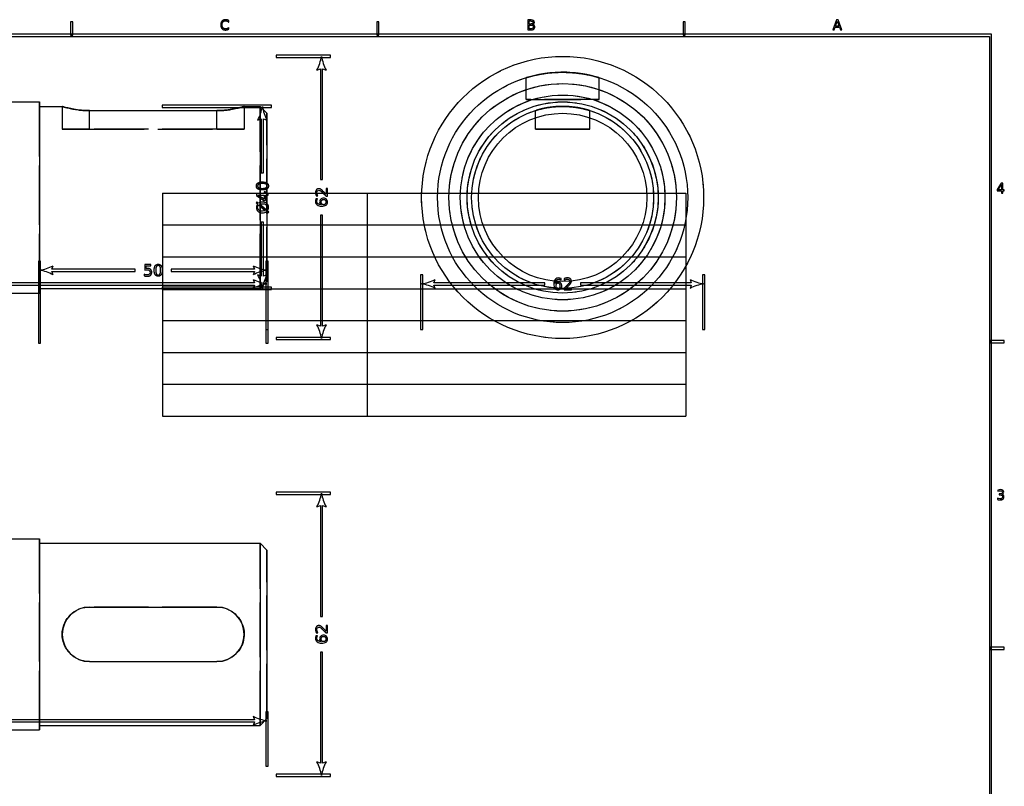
# Model space of a CAD drawing. Header units: millimetres. Extents: x -205 to 205, y -138 to 138.
# Tile 7 of 7: x -11 to 205, y -30 to 138. Entities that reach past the tile are written whole.
import ezdxf

# ---------------------------------------------------------------- set-up
doc = ezdxf.new("R2010")
doc.units = ezdxf.units.MM
doc.linetypes.add('ACAD_ISO02W100', pattern=[15, 12, -3])
doc.layers.add('不可见轮廓', color=7, linetype='ACAD_ISO02W100')
doc.layers.add('可见轮廓', color=7, linetype='Continuous')

msp = doc.modelspace()

# ---------------------------------------------------------------- linework, layer by layer
at = {"layer": '不可见轮廓'}
for p, q in [((99.95, 120.55), (99.95, 125.36)), ((99.95, 120.55), (99.95, 125.36)), ((115.95, 120.55), (115.95, 125.36)), ((115.95, 120.55), (115.95, 125.36)), ((-2.05, 119.05), (-2.05, 114.05)), ((37.95, 119.05), (37.95, 114.05)), ((3.95, 118.13), (31.95, 118.13)), ((3.95, 114.05), (3.95, 118.13)), ((3.95, 114.05), (3.95, 118.13)), ((31.95, 114.05), (31.95, 118.13)), ((31.95, 114.05), (31.95, 118.13)), ((101.95, 114.05), (101.95, 118.13)), ((101.95, 114.05), (101.95, 118.13)), ((113.95, 114.05), (113.95, 118.13)), ((113.95, 114.05), (113.95, 118.13)), ((31.95, 114.05), (3.95, 114.05)), ((3.95, 114.05), (31.95, 114.05)), ((31.95, 9.05), (3.95, 9.05)), ((3.95, -2.95), (31.95, -2.95))]:
    msp.add_line(p, q, dxfattribs=at)
for radius in [31, 27.5, 25, 25, 25, 22.5, 22.5, 22.5, 21, 21, 20]:
    msp.add_circle((107.95, 99.05), radius, dxfattribs=at)
for points, knots in [([(99.95, 125.36), (99.96, 125.36), (100.43, 125.52), (101.44, 125.77), (102.31, 125.98), (103.6, 126.26), (105.35, 126.43), (106.57, 126.55), (107.9, 126.58), (109.19, 126.52), (110.24, 126.48), (111.18, 126.37), (112, 126.25), (112.81, 126.13), (113.49, 125.99), (114.03, 125.87), (114.69, 125.72), (115.17, 125.59), (115.48, 125.5), (115.8, 125.41), (115.95, 125.36), (115.95, 125.36)], [0, 0, 0, 0, 0.215205, 0.215205, 0.215205, 0.399948, 0.399948, 0.399948, 0.529718, 0.529718, 0.529718, 0.636008, 0.636008, 0.636008, 0.742298, 0.742298, 0.742298, 0.871149, 0.871149, 0.871149, 1, 1, 1, 1]), ([(101.95, 118.13), (101.95, 118.13), (102.31, 118.25), (103.07, 118.45), (103.72, 118.61), (104.69, 118.82), (106, 118.96), (106.92, 119.05), (107.92, 119.08), (108.88, 119.03), (109.67, 118.99), (110.38, 118.91), (110.98, 118.82), (111.59, 118.73), (112.1, 118.62), (112.51, 118.52), (113.49, 118.29), (113.95, 118.13), (113.95, 118.13)], [0, 0, 0, 0, 0.214969, 0.214969, 0.214969, 0.399862, 0.399862, 0.399862, 0.529848, 0.529848, 0.529848, 0.636234, 0.636234, 0.636234, 0.742619, 0.742619, 0.742619, 1, 1, 1, 1]), ([(113.95, 118.13), (113.95, 118.13), (113.79, 118.18), (113.47, 118.28), (113.14, 118.37), (112.64, 118.51), (111.95, 118.65), (111.13, 118.82), (109.97, 119), (108.62, 119.04), (107.34, 119.09), (106.02, 118.99), (105.03, 118.84), (104.5, 118.76), (104.11, 118.68), (103.79, 118.61), (103.47, 118.54), (103.2, 118.48), (102.92, 118.41), (102.33, 118.25), (102.02, 118.15), (101.96, 118.13)], [0, 0, 0, 0, 0.1439218, 0.1439218, 0.1439218, 0.2878436, 0.2878436, 0.2878436, 0.4605642, 0.4605642, 0.4605642, 0.6236554, 0.6236554, 0.6236554, 0.7109818, 0.7109818, 0.7109818, 0.7983081, 0.7983081, 0.7983081, 0.9787234, 0.9787234, 0.9787234, 0.9787234])]:
    msp.add_open_spline(points, degree=3, knots=knots, dxfattribs=at)
for points, degree in [([(-7.05, 78.05), (-7.05, 78.58), (-7.05, 80.13), (-7.05, 82.63), (-7.05, 85.96), (-7.05, 89.94), (-7.05, 94.38), (-7.05, 99.05), (-7.05, 103.72), (-7.05, 108.16), (-7.05, 112.14), (-7.05, 115.47), (-7.05, 117.97), (-7.05, 119.52), (-7.05, 120.05)], 1), ([(-7.05, 79.05), (-7.05, 79.55), (-7.05, 81.03), (-7.05, 83.41), (-7.05, 86.58), (-7.05, 90.37), (-7.05, 94.6), (-7.05, 99.05), (-7.05, 103.5), (-7.05, 107.73), (-7.05, 111.52), (-7.05, 114.69), (-7.05, 117.07), (-7.05, 118.55), (-7.05, 119.05)], 1), ([(-7.05, 119.05), (-7.05, 118.93), (-7.05, 118.55), (-7.05, 117.93), (-7.05, 117.07), (-7.05, 115.99), (-7.05, 114.69), (-7.05, 113.19), (-7.05, 111.52), (-7.05, 109.69), (-7.05, 107.73), (-7.05, 105.66), (-7.05, 103.5), (-7.05, 101.29), (-7.05, 99.05)], 1), ([(-2.05, 119.05), (-2.05, 119.05), (-1.88, 119), (-1.6, 118.92)], 3), ([(41.45, 79.05), (41.45, 79.55), (41.45, 81.03), (41.45, 83.41), (41.45, 86.58), (41.45, 90.37), (41.45, 94.6), (41.45, 99.05), (41.45, 103.5), (41.45, 107.73), (41.45, 111.52), (41.45, 114.69), (41.45, 117.07), (41.45, 118.55), (41.45, 119.05)], 1), ([(99.95, 120.55), (100.15, 120.55), (100.75, 120.55), (101.7, 120.55), (102.97, 120.55), (104.48, 120.55), (106.17, 120.55), (107.95, 120.55), (109.73, 120.55), (111.42, 120.55), (112.94, 120.55), (114.21, 120.55), (115.16, 120.55), (115.75, 120.55), (115.95, 120.55)], 1), ([(115.95, 120.55), (115.75, 120.55), (115.16, 120.55), (114.21, 120.55), (112.94, 120.55), (111.42, 120.55), (109.73, 120.55), (107.95, 120.55), (106.17, 120.55), (104.48, 120.55), (102.97, 120.55), (101.7, 120.55), (100.75, 120.55), (100.15, 120.55), (99.95, 120.55)], 1), ([(-1.24, 118.83), (-1.03, 118.77), (-0.78, 118.71)], 2), ([(1.44, 118.29), (1.78, 118.25), (2.13, 118.22)], 2), ([(2.85, 118.16), (3.18, 118.14), (3.52, 118.13)], 2), ([(3.87, 118.13), (3.95, 118.13)], 1), ([(31.97, 118.13), (31.97, 118.13)], 1), ([(32.47, 118.14), (32.91, 118.15), (33.35, 118.18)], 2), ([(34.2, 118.26), (34.61, 118.31), (35.01, 118.37)], 2), ([(36.38, 118.64), (36.49, 118.66)], 1), ([(36.54, 118.67), (36.82, 118.74), (37.07, 118.8), (37.29, 118.86)], 3), ([(42.95, 80.55), (42.95, 81.02), (42.95, 82.38), (42.95, 84.59), (42.95, 87.52), (42.95, 91.02), (42.95, 94.93), (42.95, 99.05), (42.95, 103.17), (42.95, 107.08), (42.95, 110.59), (42.95, 113.52), (42.95, 115.72), (42.95, 117.09), (42.95, 117.55)], 1), ([(3.95, 114.05), (3.28, 114.05), (2.62, 114.05), (1.97, 114.05), (1.35, 114.05), (0.76, 114.05), (0.21, 114.05), (-0.29, 114.05), (-0.74, 114.05), (-1.13, 114.05), (-1.45, 114.05), (-1.71, 114.05), (-1.9, 114.05), (-2.01, 114.05), (-2.05, 114.05)], 1), ([(-2.05, 114.05), (-2.01, 114.05), (-1.9, 114.05), (-1.71, 114.05), (-1.45, 114.05), (-1.13, 114.05), (-0.74, 114.05), (-0.29, 114.05), (0.21, 114.05), (0.76, 114.05), (1.35, 114.05), (1.97, 114.05), (2.62, 114.05), (3.28, 114.05), (3.95, 114.05)], 1), ([(31.95, 114.05), (32.62, 114.05), (33.29, 114.05), (33.93, 114.05), (34.56, 114.05), (35.15, 114.05), (35.69, 114.05), (36.2, 114.05), (36.64, 114.05), (37.03, 114.05), (37.36, 114.05), (37.62, 114.05), (37.8, 114.05), (37.92, 114.05), (37.95, 114.05)], 1), ([(37.95, 114.05), (37.92, 114.05), (37.8, 114.05), (37.62, 114.05), (37.36, 114.05), (37.03, 114.05), (36.64, 114.05), (36.2, 114.05), (35.69, 114.05), (35.15, 114.05), (34.56, 114.05), (33.93, 114.05), (33.29, 114.05), (32.62, 114.05), (31.95, 114.05)], 1), ([(101.95, 114.05), (102.1, 114.05), (102.55, 114.05), (103.26, 114.05), (104.21, 114.05), (105.35, 114.05), (106.62, 114.05), (107.95, 114.05), (109.29, 114.05), (110.56, 114.05), (111.69, 114.05), (112.64, 114.05), (113.36, 114.05), (113.8, 114.05), (113.95, 114.05)], 1), ([(113.95, 114.05), (113.8, 114.05), (113.36, 114.05), (112.64, 114.05), (111.69, 114.05), (110.56, 114.05), (109.29, 114.05), (107.95, 114.05), (106.62, 114.05), (105.35, 114.05), (104.21, 114.05), (103.26, 114.05), (102.55, 114.05), (102.1, 114.05), (101.95, 114.05)], 1), ([(-7.05, 99.05), (-7.05, 96.81), (-7.05, 94.6), (-7.05, 92.45), (-7.05, 90.37), (-7.05, 88.41), (-7.05, 86.58), (-7.05, 84.91), (-7.05, 83.41), (-7.05, 82.12), (-7.05, 81.03), (-7.05, 80.17), (-7.05, 79.55), (-7.05, 79.18), (-7.05, 79.05)], 1), ([(-7.05, -17.95), (-7.05, -17.42), (-7.05, -15.87), (-7.05, -13.37), (-7.05, -10.04), (-7.05, -6.06), (-7.05, -1.62), (-7.05, 3.05), (-7.05, 7.72), (-7.05, 12.16), (-7.05, 16.14), (-7.05, 19.47), (-7.05, 21.97), (-7.05, 23.52), (-7.05, 24.05)], 1), ([(-7.05, -16.95), (-7.05, -16.45), (-7.05, -14.97), (-7.05, -12.59), (-7.05, -9.42), (-7.05, -5.63), (-7.05, -1.4), (-7.05, 3.05), (-7.05, 7.5), (-7.05, 11.73), (-7.05, 15.52), (-7.05, 18.69), (-7.05, 21.07), (-7.05, 22.55), (-7.05, 23.05)], 1), ([(-7.05, 23.05), (-7.05, 22.55), (-7.05, 21.07), (-7.05, 18.69), (-7.05, 15.52), (-7.05, 11.73), (-7.05, 7.5), (-7.05, 3.05), (-7.05, -1.4), (-7.05, -5.63), (-7.05, -9.42), (-7.05, -12.59), (-7.05, -14.97), (-7.05, -16.45), (-7.05, -16.95)], 1), ([(41.45, -16.95), (41.45, -16.45), (41.45, -14.97), (41.45, -12.59), (41.45, -9.42), (41.45, -5.63), (41.45, -1.4), (41.45, 3.05), (41.45, 7.5), (41.45, 11.73), (41.45, 15.52), (41.45, 18.69), (41.45, 21.07), (41.45, 22.55), (41.45, 23.05)], 1), ([(42.95, -15.45), (42.95, -14.98), (42.95, -13.62), (42.95, -11.41), (42.95, -8.48), (42.95, -4.98), (42.95, -1.07), (42.95, 3.05), (42.95, 7.17), (42.95, 11.08), (42.95, 14.59), (42.95, 17.52), (42.95, 19.72), (42.95, 21.09), (42.95, 21.55)], 1)]:
    msp.add_open_spline(points, degree=degree, dxfattribs=at)
at = {"layer": '可见轮廓'}
for p, q in [((-0.25, 137.67), (-0.25, 134.67)), ((0.25, 137.67), (-0.25, 137.67)), ((0.25, 134.67), (0.25, 137.67)), ((34.55, 137.58), (34.55, 137.9)), ((34.55, 136.05), (34.55, 136.36)), ((67.08, 137.67), (67.08, 134.67)), ((67.58, 137.67), (67.08, 137.67)), ((67.58, 134.67), (67.58, 137.67)), ((100.27, 138.07), (100.27, 135.88)), ((101.02, 138.07), (100.27, 138.07)), ((100.56, 137.82), (101, 137.82)), ((100.56, 137.16), (100.56, 137.82)), ((101, 137.16), (100.56, 137.16)), ((100.56, 136.92), (101.04, 136.92)), ((100.56, 136.12), (100.56, 136.92)), ((134.42, 137.67), (134.42, 134.67)), ((134.92, 137.67), (134.42, 137.67)), ((134.92, 134.67), (134.92, 137.67)), ((168.17, 138.07), (167.33, 135.88)), ((167.64, 135.88), (167.84, 136.44)), ((167.84, 136.44), (168.83, 136.44)), ((167.93, 136.69), (168.33, 137.77)), ((168.74, 136.69), (167.93, 136.69)), ((168.5, 138.07), (168.17, 138.07)), ((168.33, 137.77), (168.74, 136.69)), ((169.33, 135.88), (168.5, 138.07)), ((168.83, 136.44), (169.03, 135.88)), ((202.25, 134.92), (-202.25, 134.92)), ((-201.75, 134.42), (201.75, 134.42)), ((-0.25, 134.67), (0.25, 134.67)), ((67.08, 134.67), (67.58, 134.67)), ((100.27, 135.88), (101.05, 135.88)), ((101.04, 136.12), (100.56, 136.12)), ((134.42, 134.67), (134.92, 134.67)), ((167.33, 135.88), (167.64, 135.88)), ((169.03, 135.88), (169.33, 135.88)), ((201.75, 134.42), (201.75, -134.42)), ((202.25, -134.92), (202.25, 134.92)), ((56.95, 130.3), (44.95, 130.3)), ((44.95, 130.3), (44.95, 129.8)), ((56.95, 129.8), (56.95, 130.3)), ((44.95, 129.8), (56.95, 129.8)), ((53.95, 127.05), (54.7, 127.33)), ((54.7, 127.33), (54.7, 102.98)), ((55.2, 102.98), (55.2, 127.33)), ((55.2, 127.33), (55.95, 127.05)), ((-17.05, 120.05), (-7.05, 120.05)), ((-7.05, 119.05), (-2.05, 119.05)), ((43.95, 119.3), (19.95, 119.3)), ((19.95, 119.3), (19.95, 118.8)), ((37.95, 119.05), (41.45, 119.05)), ((42.95, 117.55), (41.45, 119.05)), ((43.95, 118.8), (43.95, 119.3)), ((3.95, 118.13), (31.95, 118.13)), ((19.95, 118.8), (43.95, 118.8)), ((40.95, 116.05), (41.7, 116.33)), ((41.7, 116.33), (41.7, 104.45)), ((42.2, 104.45), (42.2, 116.33)), ((42.2, 116.33), (42.95, 116.05)), ((41.7, 104.45), (42.2, 104.45)), ((54.7, 102.98), (55.2, 102.98)), ((204.35, 102.15), (203.44, 100.76)), ((203.68, 100.72), (204.43, 101.89)), ((204.72, 102.15), (204.35, 102.15)), ((204.43, 101.89), (204.43, 100.72)), ((204.72, 100.72), (204.72, 102.15)), ((20, 100), (135, 100)), ((20, 100), (20, 51)), ((40.67, 99.9), (40.67, 99.46)), ((42.34, 99.9), (40.67, 99.9)), ((42.34, 100.26), (42.34, 99.9)), ((42.62, 100.26), (42.34, 100.26)), ((42.62, 99.9), (42.62, 100.26)), ((43.23, 99.9), (42.62, 99.9)), ((43.23, 99.55), (43.23, 99.9)), ((55.94, 100.98), (55.94, 99.78)), ((56.23, 100.98), (55.94, 100.98)), ((56.23, 99.36), (56.23, 100.98)), ((65, 100), (65, 51)), ((135, 100), (135, 51)), ((203.44, 100.76), (203.44, 100.48)), ((203.44, 100.48), (204.43, 100.48)), ((204.43, 100.72), (203.68, 100.72)), ((204.43, 100.48), (204.43, 99.96)), ((204.43, 99.96), (204.72, 99.96)), ((205.04, 100.72), (204.72, 100.72)), ((204.72, 100.48), (205.04, 100.48)), ((204.72, 99.96), (204.72, 100.48)), ((205.04, 100.48), (205.04, 100.72)), ((40.71, 98.05), (40.56, 97.88)), ((40.56, 97.88), (40.89, 97.6)), ((40.67, 99.46), (42.29, 98.4)), ((41.05, 97.76), (40.71, 98.05)), ((40.97, 99.55), (42.34, 99.55)), ((42.34, 98.68), (40.97, 99.55)), ((41.13, 97.4), (42.58, 96.17)), ((42.77, 96.31), (41.33, 97.54)), ((42.29, 98.4), (42.62, 98.4)), ((42.34, 99.55), (42.34, 98.68)), ((42.62, 99.55), (43.23, 99.55)), ((42.62, 98.4), (42.62, 99.55)), ((54.05, 98.72), (53.73, 98.72)), ((53.8, 99.38), (54.15, 99.38)), ((55.94, 99.36), (56.23, 99.36)), ((42.85, 95.94), (43.19, 95.65)), ((43.35, 95.83), (43.02, 96.1)), ((43.19, 95.65), (43.35, 95.83)), ((42.2, 93.65), (41.7, 93.65)), ((41.7, 93.65), (41.7, 81.77)), ((42.2, 81.77), (42.2, 93.65)), ((55.2, 95.12), (54.7, 95.12)), ((54.7, 95.12), (54.7, 70.77)), ((55.2, 70.77), (55.2, 95.12)), ((20, 93), (135, 93)), ((-7.3, 85.05), (-7.3, 67.05)), ((-6.8, 85.05), (-7.3, 85.05)), ((-6.8, 67.05), (-6.8, 85.05)), ((20, 86), (135, 86)), ((42.7, 85.05), (42.7, 67.05)), ((43.2, 85.05), (42.7, 85.05)), ((43.2, 67.05), (43.2, 85.05)), ((-4.33, 83.3), (-4.05, 84.05)), ((13.98, 83.3), (-4.33, 83.3)), ((-4.05, 82.05), (-4.33, 82.8)), ((-4.33, 82.8), (13.98, 82.8)), ((13.98, 82.8), (13.98, 83.3)), ((16.09, 84.33), (16.09, 83.05)), ((17.44, 84.33), (16.09, 84.33)), ((16.4, 84.04), (17.44, 84.04)), ((16.4, 83.41), (16.4, 84.04)), ((17.44, 84.04), (17.44, 84.33)), ((40.23, 83.3), (21.93, 83.3)), ((21.93, 83.3), (21.93, 82.8)), ((21.93, 82.8), (40.23, 82.8)), ((39.95, 84.05), (40.23, 83.3)), ((40.23, 82.8), (39.95, 82.05)), ((40.23, 80.3), (-71.95, 80.3)), ((15.98, 82.18), (15.98, 81.84)), ((39.95, 81.05), (40.23, 80.3)), ((41.7, 81.77), (40.95, 82.05)), ((42.95, 80.55), (41.45, 79.05)), ((42.95, 82.05), (42.2, 81.77)), ((42.7, 82.05), (42.7, 70.05)), ((43.2, 82.05), (42.7, 82.05)), ((43.2, 70.05), (43.2, 82.05)), ((76.7, 82.05), (76.7, 70.05)), ((77.2, 82.05), (76.7, 82.05)), ((77.2, 70.05), (77.2, 82.05)), ((79.67, 80.3), (79.95, 81.05)), ((104.02, 80.3), (79.67, 80.3)), ((104.02, 79.8), (104.02, 80.3)), ((107.62, 80.96), (107.62, 81.27)), ((108.28, 81.21), (108.28, 80.86)), ((136.23, 80.3), (111.88, 80.3)), ((111.88, 80.3), (111.88, 79.8)), ((135.95, 81.05), (136.23, 80.3)), ((138.7, 82.05), (138.7, 70.05)), ((139.2, 82.05), (138.7, 82.05)), ((139.2, 70.05), (139.2, 82.05)), ((-71.95, 79.8), (40.23, 79.8)), ((-17.05, 78.05), (-7.05, 78.05)), ((-7.05, 79.05), (41.45, 79.05)), ((43.95, 79.3), (19.95, 79.3)), ((19.95, 79.3), (19.95, 78.8)), ((19.95, 78.8), (43.95, 78.8)), ((20, 79), (135, 79)), ((40.23, 79.8), (39.95, 79.05)), ((43.95, 78.8), (43.95, 79.3)), ((79.95, 79.05), (79.67, 79.8)), ((79.67, 79.8), (104.02, 79.8)), ((108.26, 79.07), (108.26, 78.78)), ((108.26, 78.78), (109.88, 78.78)), ((109.88, 79.07), (108.68, 79.07)), ((109.88, 78.78), (109.88, 79.07)), ((111.88, 79.8), (136.23, 79.8)), ((136.23, 79.8), (135.95, 79.05)), ((20, 72), (135, 72)), ((42.7, 70.05), (43.2, 70.05)), ((54.7, 70.77), (53.95, 71.05)), ((55.95, 71.05), (55.2, 70.77)), ((76.7, 70.05), (77.2, 70.05)), ((138.7, 70.05), (139.2, 70.05)), ((56.95, 68.3), (44.95, 68.3)), ((44.95, 68.3), (44.95, 67.8)), ((44.95, 67.8), (56.95, 67.8)), ((56.95, 67.8), (56.95, 68.3)), ((205, 67.58), (202, 67.58)), ((202, 67.58), (202, 67.08)), ((205, 67.08), (205, 67.58)), ((-7.3, 67.05), (-6.8, 67.05)), ((20, 65), (135, 65)), ((42.7, 67.05), (43.2, 67.05)), ((202, 67.08), (205, 67.08)), ((20, 58), (135, 58)), ((20, 51), (135, 51)), ((203.59, 34.76), (203.59, 34.5)), ((56.95, 34.3), (44.95, 34.3)), ((44.95, 34.3), (44.95, 33.8)), ((44.95, 33.8), (56.95, 33.8)), ((56.95, 33.8), (56.95, 34.3)), ((203.52, 32.98), (203.52, 32.69)), ((203.9, 33.92), (203.9, 33.68)), ((204.17, 33.92), (203.9, 33.92)), ((203.9, 33.68), (204.16, 33.68)), ((53.95, 31.05), (54.7, 31.33)), ((54.7, 31.33), (54.7, 6.98)), ((55.2, 6.98), (55.2, 31.33)), ((55.2, 31.33), (55.95, 31.05)), ((-17.05, 24.05), (-7.05, 24.05)), ((-7.05, 23.05), (41.45, 23.05)), ((42.95, 21.55), (41.45, 23.05)), ((3.95, 9.05), (31.95, 9.05)), ((54.7, 6.98), (55.2, 6.98)), ((55.94, 4.98), (55.94, 3.78)), ((56.23, 4.98), (55.94, 4.98)), ((56.23, 3.36), (56.23, 4.98)), ((54.05, 2.72), (53.73, 2.72)), ((53.8, 3.38), (54.15, 3.38)), ((55.94, 3.36), (56.23, 3.36)), ((205, 0.25), (202, 0.25)), ((202, 0.25), (202, -0.25)), ((205, -0.25), (205, 0.25)), ((55.2, -0.88), (54.7, -0.88)), ((54.7, -0.88), (54.7, -25.23)), ((55.2, -25.23), (55.2, -0.88)), ((202, -0.25), (205, -0.25)), ((3.95, -2.95), (31.95, -2.95)), ((39.95, -14.95), (40.23, -15.7)), ((42.7, -13.95), (42.7, -25.95)), ((43.2, -13.95), (42.7, -13.95)), ((43.2, -25.95), (43.2, -13.95)), ((40.23, -15.7), (-71.95, -15.7)), ((-71.95, -16.2), (40.23, -16.2)), ((-7.05, -16.95), (41.45, -16.95)), ((40.23, -16.2), (39.95, -16.95)), ((41.45, -16.95), (42.95, -15.45)), ((-17.05, -17.95), (-7.05, -17.95)), ((42.7, -25.95), (43.2, -25.95)), ((54.7, -25.23), (53.95, -24.95)), ((55.95, -24.95), (55.2, -25.23)), ((56.95, -27.7), (44.95, -27.7)), ((44.95, -27.7), (44.95, -28.2)), ((56.95, -28.2), (56.95, -27.7)), ((44.95, -28.2), (56.95, -28.2))]:
    msp.add_line(p, q, dxfattribs=at)
for radius in [31, 27.5, 25, 22.5, 21, 20, 18.5]:
    msp.add_circle((107.95, 99.05), radius, dxfattribs=at)
for centre, radius, start, end in [((44.95, 131.72), 10.14, -27.4076, -9.4623), ((64.95, 131.72), 10.14, -170.5377, -152.5924), ((31.95, 120.72), 10.14, -27.4076, -9.4623), ((51.95, 120.72), 10.14, -170.5377, -152.5924), ((-8.71, 93.05), 10.14, -80.5377, -62.5924), ((-8.71, 73.05), 10.14, 62.5924, 80.5377), ((44.62, 93.05), 10.14, -117.4076, -99.4623), ((44.62, 73.05), 10.14, 99.4623, 117.4076), ((44.62, 90.05), 10.14, -117.4076, -99.4623), ((31.95, 77.38), 10.14, 9.4623, 27.4076), ((51.95, 77.38), 10.14, 152.5924, 170.5377), ((75.29, 90.05), 10.14, -80.5377, -62.5924), ((140.62, 90.05), 10.14, -117.4076, -99.4623), ((44.62, 70.05), 10.14, 99.4623, 117.4076), ((75.29, 70.05), 10.14, 62.5924, 80.5377), ((140.62, 70.05), 10.14, 99.4623, 117.4076), ((44.95, 66.38), 10.14, 9.4623, 27.4076), ((64.95, 66.38), 10.14, 152.5924, 170.5377), ((44.95, 35.72), 10.14, -27.4076, -9.4623), ((64.95, 35.72), 10.14, -170.5377, -152.5924), ((3.95, 3.05), 6, -270, -90), ((31.95, 3.05), 6, -90, 90), ((44.62, -5.95), 10.14, -117.4076, -99.4623), ((44.62, -25.95), 10.14, 99.4623, 117.4076), ((44.95, -29.62), 10.14, 9.4623, 27.4076), ((64.95, -29.62), 10.14, 152.5924, 170.5377)]:
    msp.add_arc(centre, radius, start, end, dxfattribs=at)
for points, degree, knots in [([(34.55, 137.9), (34.25, 138.1), (33.86, 138.1), (33.36, 138.1), (33.07, 137.8), (32.79, 137.5), (32.79, 136.97), (32.79, 136.44), (33.07, 136.14), (33.36, 135.84), (33.86, 135.84), (34.24, 135.84), (34.55, 136.05)], 2, [0, 0, 0, 2, 2, 4.529851, 4.529851, 7.059701, 7.059701, 9.582525, 9.582525, 12.105348, 12.105348, 14.070025, 14.070025, 14.070025]), ([(34.55, 136.36), (34.25, 136.08), (33.87, 136.08), (33.5, 136.08), (33.3, 136.31), (33.1, 136.54), (33.1, 136.97), (33.1, 137.4), (33.3, 137.63), (33.5, 137.86), (33.87, 137.86), (34.25, 137.86), (34.55, 137.58)], 2, [0, 0, 0, 2, 2, 3.969231, 3.969231, 5.938462, 5.938462, 7.914368, 7.914368, 9.890274, 9.890274, 11.897053, 11.897053, 11.897053]), ([(101, 137.82), (101.43, 137.82), (101.43, 137.49), (101.43, 137.16), (101, 137.16)], 2, [0, 0, 0, 2, 2, 4.017699, 4.017699, 4.017699]), ([(101.36, 137.06), (101.6, 137.1), (101.73, 137.26), (101.73, 137.52), (101.73, 137.7), (101.66, 137.83), (101.54, 137.92), (101.42, 138.02), (101.25, 138.07), (101.02, 138.07)], 3, [0, 0, 0, 0, 2, 2, 2, 3.291971, 3.291971, 3.291971, 4.583942, 4.583942, 4.583942, 4.583942]), ([(101.04, 136.92), (101.36, 136.92), (101.5, 136.8), (101.5, 136.52), (101.5, 136.25), (101.36, 136.12), (101.04, 136.12)], 3, [0, 0, 0, 0, 2, 2, 2, 3.985714, 3.985714, 3.985714, 3.985714]), ([(101.05, 135.88), (101.42, 135.88), (101.62, 136.04), (101.82, 136.2), (101.82, 136.49), (101.82, 136.71), (101.7, 136.86), (101.57, 137.01), (101.36, 137.06)], 2, [0, 0, 0, 1, 1, 2, 2, 2.76, 2.76, 3.52, 3.52, 3.52]), ([(115.95, 125.36), (115.95, 125.36), (115.74, 125.43), (115.31, 125.55), (114.87, 125.67), (114.21, 125.85), (113.29, 126.03), (112.19, 126.25), (110.65, 126.48), (108.84, 126.54), (107.98, 126.56), (107.12, 126.55), (106.3, 126.5), (105.48, 126.45), (104.71, 126.37), (104.06, 126.27), (103.35, 126.17), (102.83, 126.07), (102.4, 125.99), (101.98, 125.9), (101.62, 125.81), (101.24, 125.72), (100.37, 125.5), (99.95, 125.36), (99.95, 125.36)], 3, [0, 0, 0, 0, 0.144103, 0.144103, 0.144103, 0.288205, 0.288205, 0.288205, 0.460765, 0.460765, 0.460765, 0.542204, 0.542204, 0.542204, 0.623644, 0.623644, 0.623644, 0.710921, 0.710921, 0.710921, 0.798198, 0.798198, 0.798198, 1, 1, 1, 1]), ([(3.95, 118.13), (2.75, 118.13), (1.53, 118.25), (0.47, 118.45), (-0.44, 118.61), (-1.26, 118.82), (-1.72, 118.96), (-1.94, 119.02), (-2.05, 119.05), (-2.05, 119.05)], 3, [0, 0, 0, 0, 0.2149686, 0.2149686, 0.2149686, 0.3998616, 0.3998616, 0.3998616, 0.4884886, 0.4884886, 0.4884886, 0.4884886]), ([(37.95, 119.05), (37.96, 119.05), (37.65, 118.96), (37.19, 118.84), (36.9, 118.76), (36.58, 118.68), (36.27, 118.61), (35.96, 118.54), (35.65, 118.48), (35.22, 118.41), (34.21, 118.24), (33.08, 118.13), (31.95, 118.13)], 3, [0, 0, 0, 0, 0.26401, 0.26401, 0.26401, 0.434788, 0.434788, 0.434788, 0.605566, 0.605566, 0.605566, 1, 1, 1, 1]), ([(40.63, 101.57), (40.63, 101.14), (40.97, 100.91), (41.31, 100.69), (41.95, 100.69), (42.6, 100.69), (42.94, 100.91), (43.28, 101.14), (43.28, 101.57), (43.28, 102), (42.94, 102.23), (42.6, 102.45), (41.95, 102.45), (41.31, 102.45), (40.97, 102.23), (40.63, 102), (40.63, 101.57)], 2, [0, 0, 0, 1, 1, 2, 2, 2.997354, 2.997354, 3.994709, 3.994709, 4.992063, 4.992063, 5.989418, 5.989418, 6.989418, 6.989418, 7.989418, 7.989418, 7.989418]), ([(40.9, 101.57), (40.9, 102.11), (41.95, 102.11), (43, 102.11), (43, 101.57), (43, 101.04), (41.95, 101.04), (40.9, 101.04), (40.9, 101.57)], 2, [0, 0, 0, 2, 2, 3.993506, 3.993506, 5.974315, 5.974315, 7.961577, 7.961577, 7.961577]), ([(54.99, 100.69), (54.8, 100.85), (54.66, 100.91), (54.51, 100.97), (54.36, 100.97), (54.03, 100.97), (53.83, 100.73), (53.63, 100.5), (53.63, 100.1), (53.63, 99.8), (53.8, 99.38)], 2, [0, 0, 0, 1, 1, 2, 2, 4.108696, 4.108696, 6.217391, 6.217391, 7.817091, 7.817091, 7.817091]), ([(54.15, 99.38), (53.99, 99.65), (53.92, 99.89), (53.92, 100.11), (53.92, 100.26), (53.96, 100.38), (54.05, 100.48), (54.13, 100.57), (54.24, 100.62), (54.38, 100.62), (54.46, 100.62), (54.55, 100.6), (54.63, 100.55), (54.72, 100.51), (54.82, 100.43), (54.95, 100.32)], 3, [0, 0, 0, 0, 2, 2, 2, 3.410526, 3.410526, 3.410526, 4.821053, 4.821053, 4.821053, 5.686333, 5.686333, 5.686333, 6.551614, 6.551614, 6.551614, 6.551614]), ([(54.95, 100.32), (55.05, 100.24), (55.39, 99.9), (55.73, 99.56), (55.94, 99.36)], 2, [0, 0, 0, 1, 1, 2, 2, 2]), ([(40.89, 97.6), (40.72, 97.41), (40.63, 97.15), (40.63, 96.86), (40.63, 96.5), (40.75, 96.21), (40.99, 95.99), (41.23, 95.78), (41.55, 95.67), (41.95, 95.67), (42.32, 95.67), (42.62, 95.76), (42.85, 95.94)], 3, [0, 0, 0, 0, 2, 2, 2, 4.423077, 4.423077, 4.423077, 6.846154, 6.846154, 6.846154, 9.036506, 9.036506, 9.036506, 9.036506]), ([(42.58, 96.17), (42.43, 96.08), (42.21, 96.04), (41.95, 96.04), (41.63, 96.04), (41.38, 96.11), (41.19, 96.26), (41, 96.41), (40.91, 96.6), (40.91, 96.86), (40.91, 97.07), (40.99, 97.26), (41.13, 97.4)], 3, [0, 0, 0, 0, 2, 2, 2, 4.526786, 4.526786, 4.526786, 7.053571, 7.053571, 7.053571, 9.235795, 9.235795, 9.235795, 9.235795]), ([(43.02, 96.1), (43.19, 96.31), (43.28, 96.56), (43.28, 96.86), (43.28, 97.21), (43.16, 97.5), (42.92, 97.71), (42.68, 97.93), (42.35, 98.03), (41.95, 98.03), (41.59, 98.03), (41.29, 97.94), (41.05, 97.76)], 3, [0, 0, 0, 0, 2, 2, 2, 4.453125, 4.453125, 4.453125, 6.90625, 6.90625, 6.90625, 9.102249, 9.102249, 9.102249, 9.102249]), ([(41.33, 97.54), (41.49, 97.63), (41.7, 97.67), (41.95, 97.67), (42.27, 97.67), (42.53, 97.6), (42.71, 97.45), (42.9, 97.3), (42.99, 97.11), (42.99, 96.86), (43, 96.64), (42.92, 96.45), (42.77, 96.31)], 3, [0, 0, 0, 0, 2, 2, 2, 4.517857, 4.517857, 4.517857, 7.035714, 7.035714, 7.035714, 9.210227, 9.210227, 9.210227, 9.210227]), ([(53.73, 98.72), (53.66, 98.53), (53.63, 98.35), (53.63, 98.18), (53.63, 97.86), (53.75, 97.6), (53.99, 97.41), (54.23, 97.22), (54.55, 97.12), (54.95, 97.12), (55.38, 97.12), (55.71, 97.2), (55.94, 97.36), (56.16, 97.51), (56.28, 97.74), (56.28, 98.03), (56.28, 98.29), (56.2, 98.5), (56.04, 98.65), (55.88, 98.81), (55.67, 98.88), (55.41, 98.88), (55.14, 98.88), (54.93, 98.81), (54.77, 98.66), (54.62, 98.51), (54.54, 98.31), (54.54, 98.05), (54.54, 97.81), (54.65, 97.6), (54.85, 97.47)], 3, [0, 0, 0, 0, 2, 2, 2, 5.723684, 5.723684, 5.723684, 9.447368, 9.447368, 9.447368, 13.412987, 13.412987, 13.412987, 17.378605, 17.378605, 17.378605, 20.838952, 20.838952, 20.838952, 24.299299, 24.299299, 24.299299, 27.83487, 27.83487, 27.83487, 31.370442, 31.370442, 31.370442, 34.733163, 34.733163, 34.733163, 34.733163]), ([(54.85, 97.47), (54.38, 97.49), (54.15, 97.67), (53.92, 97.85), (53.92, 98.19), (53.92, 98.46), (54.05, 98.72)], 2, [0, 0, 0, 1, 1, 2, 2, 2.76, 2.76, 2.76]), ([(54.81, 98.03), (54.81, 98.27), (54.97, 98.4), (55.13, 98.54), (55.41, 98.54), (55.68, 98.54), (55.84, 98.4), (56, 98.27), (56, 98.03), (56, 97.8), (55.84, 97.66), (55.68, 97.53), (55.41, 97.53), (55.13, 97.53), (54.97, 97.66), (54.81, 97.8), (54.81, 98.03)], 2, [0, 0, 0, 1, 1, 2, 2, 2.993827, 2.993827, 3.987654, 3.987654, 4.981481, 4.981481, 5.975309, 5.975309, 6.975309, 6.975309, 7.975309, 7.975309, 7.975309]), ([(15.98, 81.84), (16.33, 81.73), (16.65, 81.73), (17.12, 81.73), (17.37, 81.96), (17.63, 82.18), (17.63, 82.6), (17.63, 83), (17.38, 83.23), (17.13, 83.46), (16.7, 83.46), (16.55, 83.46), (16.4, 83.41)], 2, [0, 0, 0, 2, 2, 4.904255, 4.904255, 7.808511, 7.808511, 10.62841, 10.62841, 13.448309, 13.448309, 14.440914, 14.440914, 14.440914]), ([(16.09, 83.05), (16.28, 83.13), (16.46, 83.17), (16.64, 83.17), (16.84, 83.17), (17, 83.12), (17.11, 83.02), (17.23, 82.91), (17.28, 82.77), (17.28, 82.6), (17.28, 82.42), (17.23, 82.28), (17.11, 82.17), (17, 82.07), (16.84, 82.02), (16.64, 82.02), (16.4, 82.02), (16.18, 82.07), (15.98, 82.18)], 3, [0, 0, 0, 0, 2, 2, 2, 4.135802, 4.135802, 4.135802, 6.271605, 6.271605, 6.271605, 8.407407, 8.407407, 8.407407, 10.54321, 10.54321, 10.54321, 13.185185, 13.185185, 13.185185, 13.185185]), ([(19.05, 84.37), (18.62, 84.37), (18.39, 84.04), (18.17, 83.7), (18.17, 83.05), (18.17, 82.41), (18.39, 82.07), (18.62, 81.73), (19.05, 81.73), (19.48, 81.73), (19.7, 82.07), (19.93, 82.41), (19.93, 83.05), (19.93, 83.7), (19.7, 84.04), (19.48, 84.37), (19.05, 84.37)], 2, [0, 0, 0, 1, 1, 2, 2, 2.997354, 2.997354, 3.994709, 3.994709, 4.992063, 4.992063, 5.989418, 5.989418, 6.989418, 6.989418, 7.989418, 7.989418, 7.989418]), ([(19.05, 84.1), (19.58, 84.1), (19.58, 83.05), (19.58, 82), (19.05, 82), (18.51, 82), (18.51, 83.05), (18.51, 84.1), (19.05, 84.1)], 2, [0, 0, 0, 2, 2, 3.993506, 3.993506, 5.974315, 5.974315, 7.961577, 7.961577, 7.961577]), ([(107.62, 81.27), (107.43, 81.34), (107.26, 81.37), (107.08, 81.37), (106.76, 81.37), (106.5, 81.25), (106.31, 81.02), (106.12, 80.78), (106.02, 80.45), (106.02, 80.05), (106.02, 79.62), (106.1, 79.29), (106.26, 79.07), (106.41, 78.84), (106.64, 78.73), (106.93, 78.73), (107.19, 78.73), (107.4, 78.81), (107.55, 78.97), (107.71, 79.12), (107.79, 79.33), (107.79, 79.6), (107.79, 79.86), (107.71, 80.08), (107.56, 80.23), (107.41, 80.39), (107.21, 80.46), (106.96, 80.46), (106.71, 80.46), (106.5, 80.35), (106.37, 80.16)], 3, [0, 0, 0, 0, 2, 2, 2, 5.723684, 5.723684, 5.723684, 9.447368, 9.447368, 9.447368, 13.412987, 13.412987, 13.412987, 17.378605, 17.378605, 17.378605, 20.838952, 20.838952, 20.838952, 24.299299, 24.299299, 24.299299, 27.83487, 27.83487, 27.83487, 31.370442, 31.370442, 31.370442, 34.733163, 34.733163, 34.733163, 34.733163]), ([(106.37, 80.16), (106.39, 80.62), (106.57, 80.85), (106.75, 81.08), (107.1, 81.08), (107.36, 81.08), (107.62, 80.96)], 2, [0, 0, 0, 1, 1, 2, 2, 2.76, 2.76, 2.76]), ([(106.93, 80.19), (107.17, 80.19), (107.3, 80.03), (107.44, 79.87), (107.44, 79.6), (107.44, 79.32), (107.3, 79.16), (107.17, 79), (106.93, 79), (106.7, 79), (106.57, 79.16), (106.43, 79.32), (106.43, 79.6), (106.43, 79.87), (106.57, 80.03), (106.7, 80.19), (106.93, 80.19)], 2, [0, 0, 0, 1, 1, 2, 2, 2.993827, 2.993827, 3.987654, 3.987654, 4.981481, 4.981481, 5.975309, 5.975309, 6.975309, 6.975309, 7.975309, 7.975309, 7.975309]), ([(109.6, 80.02), (109.75, 80.21), (109.81, 80.35), (109.87, 80.49), (109.87, 80.65), (109.87, 80.98), (109.63, 81.18), (109.4, 81.37), (109, 81.37), (108.7, 81.37), (108.28, 81.21)], 2, [0, 0, 0, 1, 1, 2, 2, 4.108696, 4.108696, 6.217391, 6.217391, 7.817091, 7.817091, 7.817091]), ([(108.28, 80.86), (108.55, 81.01), (108.79, 81.08), (109.01, 81.08), (109.16, 81.08), (109.28, 81.04), (109.38, 80.96), (109.47, 80.87), (109.52, 80.76), (109.52, 80.62), (109.52, 80.54), (109.5, 80.46), (109.46, 80.37), (109.41, 80.28), (109.34, 80.18), (109.22, 80.06)], 3, [0, 0, 0, 0, 2, 2, 2, 3.410526, 3.410526, 3.410526, 4.821053, 4.821053, 4.821053, 5.686333, 5.686333, 5.686333, 6.551614, 6.551614, 6.551614, 6.551614]), ([(109.22, 80.06), (109.14, 79.96), (108.8, 79.61), (108.46, 79.27), (108.26, 79.07)], 2, [0, 0, 0, 1, 1, 2, 2, 2]), ([(204.51, 33.81), (204.77, 33.87), (204.91, 34.05), (204.91, 34.29), (204.91, 34.46), (204.85, 34.6), (204.72, 34.7), (204.59, 34.8), (204.41, 34.85), (204.18, 34.85), (204.01, 34.85), (203.81, 34.82), (203.59, 34.76)], 3, [0, 0, 0, 0, 2, 2, 2, 3.435484, 3.435484, 3.435484, 4.870968, 4.870968, 4.870968, 5.981907, 5.981907, 5.981907, 5.981907]), ([(203.52, 32.69), (203.83, 32.59), (204.11, 32.59), (204.52, 32.59), (204.74, 32.76), (204.96, 32.94), (204.96, 33.26), (204.96, 33.47), (204.84, 33.62), (204.73, 33.76), (204.51, 33.81)], 2, [0, 0, 0, 2, 2, 4.978723, 4.978723, 7.957447, 7.957447, 9.898334, 9.898334, 11.839222, 11.839222, 11.839222]), ([(204.16, 33.68), (204.32, 33.68), (204.44, 33.64), (204.53, 33.57), (204.62, 33.49), (204.67, 33.39), (204.67, 33.26), (204.67, 33.12), (204.62, 33.02), (204.52, 32.94), (204.43, 32.87), (204.29, 32.83), (204.1, 32.83), (203.89, 32.83), (203.69, 32.88), (203.52, 32.98)], 3, [0, 0, 0, 0, 1, 1, 1, 2, 2, 2, 3.083333, 3.083333, 3.083333, 4.166667, 4.166667, 4.166667, 5.409649, 5.409649, 5.409649, 5.409649]), ([(203.59, 34.5), (203.81, 34.57), (203.99, 34.61), (204.16, 34.61), (204.31, 34.61), (204.42, 34.58), (204.5, 34.52), (204.58, 34.46), (204.62, 34.37), (204.62, 34.26), (204.62, 34.04), (204.46, 33.92), (204.17, 33.92)], 3, [0, 0, 0, 0, 2, 2, 2, 3.831325, 3.831325, 3.831325, 5.662651, 5.662651, 5.662651, 9.229754, 9.229754, 9.229754, 9.229754]), ([(3.95, -2.95), (2.75, -2.95), (1.53, -2.59), (0.47, -1.83), (-0.44, -1.18), (-1.26, -0.22), (-1.72, 1.1), (-2.04, 2.02), (-2.13, 3.01), (-1.98, 3.98), (-1.85, 4.76), (-1.58, 5.47), (-1.22, 6.08), (-0.87, 6.69), (-0.42, 7.2), (0.05, 7.61), (1.21, 8.59), (2.59, 9.05), (3.95, 9.05)], 3, [0, 0, 0, 0, 0.214969, 0.214969, 0.214969, 0.399862, 0.399862, 0.399862, 0.529848, 0.529848, 0.529848, 0.636234, 0.636234, 0.636234, 0.742619, 0.742619, 0.742619, 1, 1, 1, 1]), ([(31.95, 9.05), (32.76, 9.05), (33.56, 8.89), (34.32, 8.56), (35.08, 8.24), (35.81, 7.74), (36.42, 7.05), (37.17, 6.23), (37.77, 5.07), (37.92, 3.71), (37.99, 3.08), (37.95, 2.42), (37.82, 1.81), (37.69, 1.2), (37.47, 0.62), (37.19, 0.13), (36.9, -0.4), (36.58, -0.79), (36.27, -1.11), (35.96, -1.43), (35.65, -1.7), (35.22, -1.98), (34.21, -2.64), (33.08, -2.95), (31.95, -2.95)], 3, [0, 0, 0, 0, 0.143922, 0.143922, 0.143922, 0.287844, 0.287844, 0.287844, 0.460564, 0.460564, 0.460564, 0.54211, 0.54211, 0.54211, 0.623655, 0.623655, 0.623655, 0.710982, 0.710982, 0.710982, 0.798308, 0.798308, 0.798308, 1, 1, 1, 1]), ([(54.99, 4.69), (54.8, 4.85), (54.66, 4.91), (54.51, 4.97), (54.36, 4.97), (54.03, 4.97), (53.83, 4.73), (53.63, 4.5), (53.63, 4.1), (53.63, 3.8), (53.8, 3.38)], 2, [0, 0, 0, 1, 1, 2, 2, 4.108696, 4.108696, 6.217391, 6.217391, 7.817091, 7.817091, 7.817091]), ([(54.15, 3.38), (53.99, 3.65), (53.92, 3.89), (53.92, 4.11), (53.92, 4.26), (53.96, 4.38), (54.05, 4.48), (54.13, 4.57), (54.24, 4.62), (54.38, 4.62), (54.46, 4.62), (54.55, 4.6), (54.63, 4.55), (54.72, 4.51), (54.82, 4.43), (54.95, 4.32)], 3, [0, 0, 0, 0, 2, 2, 2, 3.410526, 3.410526, 3.410526, 4.821053, 4.821053, 4.821053, 5.686333, 5.686333, 5.686333, 6.551614, 6.551614, 6.551614, 6.551614]), ([(53.73, 2.72), (53.66, 2.53), (53.63, 2.35), (53.63, 2.18), (53.63, 1.86), (53.75, 1.6), (53.99, 1.41), (54.23, 1.22), (54.55, 1.12), (54.95, 1.12), (55.38, 1.12), (55.71, 1.2), (55.94, 1.36), (56.16, 1.51), (56.28, 1.74), (56.28, 2.03), (56.28, 2.29), (56.2, 2.5), (56.04, 2.65), (55.88, 2.81), (55.67, 2.88), (55.41, 2.88), (55.14, 2.88), (54.93, 2.81), (54.77, 2.66), (54.62, 2.51), (54.54, 2.31), (54.54, 2.05), (54.54, 1.81), (54.65, 1.6), (54.85, 1.47)], 3, [0, 0, 0, 0, 2, 2, 2, 5.723684, 5.723684, 5.723684, 9.447368, 9.447368, 9.447368, 13.412987, 13.412987, 13.412987, 17.378605, 17.378605, 17.378605, 20.838952, 20.838952, 20.838952, 24.299299, 24.299299, 24.299299, 27.83487, 27.83487, 27.83487, 31.370442, 31.370442, 31.370442, 34.733163, 34.733163, 34.733163, 34.733163]), ([(54.85, 1.47), (54.38, 1.49), (54.15, 1.67), (53.92, 1.85), (53.92, 2.19), (53.92, 2.46), (54.05, 2.72)], 2, [0, 0, 0, 1, 1, 2, 2, 2.76, 2.76, 2.76]), ([(54.81, 2.03), (54.81, 2.27), (54.97, 2.4), (55.13, 2.54), (55.41, 2.54), (55.68, 2.54), (55.84, 2.4), (56, 2.27), (56, 2.03), (56, 1.8), (55.84, 1.66), (55.68, 1.53), (55.41, 1.53), (55.13, 1.53), (54.97, 1.66), (54.81, 1.8), (54.81, 2.03)], 2, [0, 0, 0, 1, 1, 2, 2, 2.993827, 2.993827, 3.987654, 3.987654, 4.981481, 4.981481, 5.975309, 5.975309, 6.975309, 6.975309, 7.975309, 7.975309, 7.975309]), ([(54.95, 4.32), (55.05, 4.24), (55.39, 3.9), (55.73, 3.56), (55.94, 3.36)], 2, [0, 0, 0, 1, 1, 2, 2, 2])]:
    msp.add_open_spline(points, degree=degree, knots=knots, dxfattribs=at)
for points, degree in [([(-7.05, 120.05), (-7.05, 119.92), (-7.05, 119.52), (-7.05, 118.87), (-7.05, 117.97), (-7.05, 116.83), (-7.05, 115.47), (-7.05, 113.9), (-7.05, 112.14), (-7.05, 110.22), (-7.05, 108.16), (-7.05, 105.99), (-7.05, 103.72), (-7.05, 101.4), (-7.05, 99.05)], 1), ([(37.29, 118.86), (37.7, 118.97), (37.95, 119.05), (37.95, 119.05)], 3), ([(41.45, 119.05), (41.45, 118.93), (41.45, 118.55), (41.45, 117.93), (41.45, 117.07), (41.45, 115.99), (41.45, 114.69), (41.45, 113.19), (41.45, 111.52), (41.45, 109.69), (41.45, 107.73), (41.45, 105.66), (41.45, 103.5), (41.45, 101.29), (41.45, 99.05)], 1), ([(-1.6, 118.92), (-1.44, 118.88), (-1.24, 118.83)], 2), ([(-0.78, 118.71), (-0.14, 118.55), (0.62, 118.4), (1.44, 118.29)], 3), ([(2.13, 118.22), (2.49, 118.18), (2.85, 118.16)], 2), ([(3.52, 118.13), (3.87, 118.13)], 1), ([(31.95, 118.13), (31.97, 118.13)], 1), ([(31.97, 118.13), (32.22, 118.13), (32.47, 118.14)], 2), ([(33.35, 118.18), (33.78, 118.21), (34.2, 118.26)], 2), ([(35.01, 118.37), (35.5, 118.45), (35.96, 118.54), (36.38, 118.64)], 3), ([(36.49, 118.66), (36.54, 118.67)], 1), ([(42.95, 117.55), (42.95, 117.43), (42.95, 117.09), (42.95, 116.51), (42.95, 115.72), (42.95, 114.72), (42.95, 113.52), (42.95, 112.13), (42.95, 110.59), (42.95, 108.89), (42.95, 107.08), (42.95, 105.16), (42.95, 103.17), (42.95, 101.12), (42.95, 99.05)], 1), ([(101.96, 118.13), (101.95, 118.13), (101.95, 118.13)], 2), ([(55.94, 99.78), (55.09, 100.61), (54.99, 100.69)], 2), ([(-7.05, 99.05), (-7.05, 96.7), (-7.05, 94.38), (-7.05, 92.12), (-7.05, 89.94), (-7.05, 87.88), (-7.05, 85.96), (-7.05, 84.2), (-7.05, 82.63), (-7.05, 81.27), (-7.05, 80.13), (-7.05, 79.23), (-7.05, 78.58), (-7.05, 78.18), (-7.05, 78.05)], 1), ([(41.45, 99.05), (41.45, 96.81), (41.45, 94.6), (41.45, 92.45), (41.45, 90.37), (41.45, 88.41), (41.45, 86.58), (41.45, 84.91), (41.45, 83.41), (41.45, 82.12), (41.45, 81.03), (41.45, 80.17), (41.45, 79.55), (41.45, 79.18), (41.45, 79.05)], 1), ([(42.95, 99.05), (42.95, 96.98), (42.95, 94.93), (42.95, 92.94), (42.95, 91.02), (42.95, 89.21), (42.95, 87.52), (42.95, 85.97), (42.95, 84.59), (42.95, 83.39), (42.95, 82.38), (42.95, 81.59), (42.95, 81.02), (42.95, 80.67), (42.95, 80.55)], 1), ([(108.68, 79.07), (109.51, 79.92), (109.6, 80.02)], 2), ([(-7.05, 24.05), (-7.05, 23.52), (-7.05, 21.97), (-7.05, 19.47), (-7.05, 16.14), (-7.05, 12.16), (-7.05, 7.72), (-7.05, 3.05), (-7.05, -1.62), (-7.05, -6.06), (-7.05, -10.04), (-7.05, -13.37), (-7.05, -15.87), (-7.05, -17.42), (-7.05, -17.95)], 1), ([(41.45, 23.05), (41.45, 22.55), (41.45, 21.07), (41.45, 18.69), (41.45, 15.52), (41.45, 11.73), (41.45, 7.5), (41.45, 3.05), (41.45, -1.4), (41.45, -5.63), (41.45, -9.42), (41.45, -12.59), (41.45, -14.97), (41.45, -16.45), (41.45, -16.95)], 1), ([(42.95, 21.55), (42.95, 21.09), (42.95, 19.72), (42.95, 17.52), (42.95, 14.59), (42.95, 11.08), (42.95, 7.17), (42.95, 3.05), (42.95, -1.07), (42.95, -4.98), (42.95, -8.48), (42.95, -11.41), (42.95, -13.62), (42.95, -14.98), (42.95, -15.45)], 1), ([(55.94, 3.78), (55.09, 4.61), (54.99, 4.69)], 2)]:
    msp.add_open_spline(points, degree=degree, dxfattribs=at)

doc.saveas('drawing.dxf')
